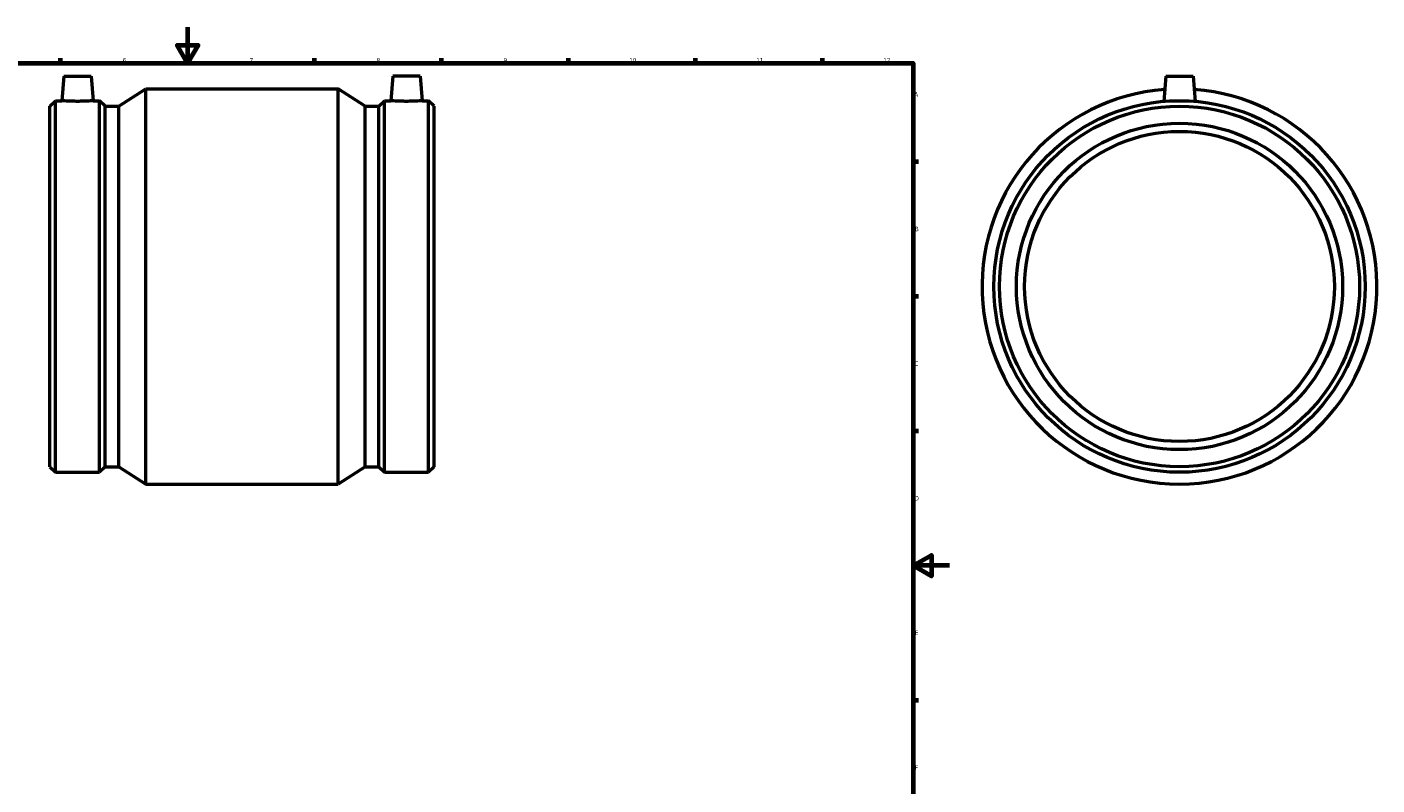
# Model space of a CAD drawing. Header units: millimetres. Extents: x -190 to 1285, y -242 to 1891.
# Tile 3 of 6: x 332 to 1077, y 176 to 594. Entities that reach past the tile are written whole.
import ezdxf

# ---------------------------------------------------------------- set-up
doc = ezdxf.new("R2010")
doc.units = ezdxf.units.MM
doc.layers.add('Border (ISO)', color=7, linetype='Continuous', lineweight=70)
doc.layers.add('Visible (ISO)', color=7, linetype='Continuous', lineweight=50)
doc.styles.add('Note Text (ISO)', font='tahoma.ttf')

# ---------------------------------------------------------------- blocks, each defined once
blk = doc.blocks.new('Borders Default Border')
at = {"layer": 'Border (ISO)'}
for p, q in [((350.42, 574), (350.42, 576.9)), ((490.58, 574), (490.58, 576.9)), ((560.67, 574), (560.67, 576.9)), ((630.75, 574), (630.75, 576.9)), ((700.83, 574), (700.83, 576.9)), ((770.92, 574), (770.92, 576.9)), ((821, 519.75), (823.9, 519.75)), ((821, 445.5), (823.9, 445.5)), ((821, 371.25), (823.9, 371.25)), ((821, 222.75), (823.9, 222.75))]:
    blk.add_line(p, q, dxfattribs=at)
at = {"layer": 'Border (ISO)', "flags": 128}
for points in [[(420.5, 594), (420.5, 574), (414.73, 584), (426.27, 584), (420.5, 574)], [(20, 20), (20, 574), (821, 574), (821, 20), (20, 20)], [(841, 297), (821, 297), (831, 302.77), (831, 291.23), (821, 297)]]:
    blk.add_lwpolyline(points, dxfattribs=at)
at = {"layer": 'Border (ISO)', "color": 232, "true_color": 0xca0064, "char_height": 2.5, "attachment_point": 7, "style": 'Note Text (ISO)'}
for s, insert in [('6', (384.66, 574.35)), ('7', (454.77, 574.4)), ('8', (524.81, 574.34)), ('9', (594.88, 574.35)), ('10', (664.29, 574.35)), ('11', (734.37, 574.4)), ('12', (804.46, 574.4)), ('A', (821.59, 555.62)), ('B', (821.89, 481.37)), ('C', (821.73, 407.08)), ('D', (821.73, 332.88)), ('E', (821.94, 258.63)), ('F', (822, 184.38))]:
    blk.add_mtext(s, dxfattribs=dict(at, insert=insert))

msp = doc.modelspace()

# ---------------------------------------------------------------- linework, layer by layer
at = {"layer": 'Visible (ISO)'}
for p, q in [((352.256, 566.927), (351.072, 553.387)), ((352.256, 566.927), (367.256, 566.927)), ((367.256, 566.927), (368.441, 553.387)), ((533.806, 566.927), (532.622, 553.387)), ((548.806, 566.927), (533.806, 566.927)), ((548.806, 566.927), (549.991, 553.387)), ((960.464, 566.927), (959.247, 553.016)), ((960.464, 566.927), (975.464, 566.927)), ((975.464, 566.927), (976.681, 553.016)), ((382.594, 550.314), (397.531, 559.927)), ((397.531, 341.927), (397.531, 559.927)), ((397.531, 559.927), (503.531, 559.927)), ((503.531, 341.927), (503.531, 559.927)), ((518.469, 550.314), (503.531, 559.927)), ((344.531, 550.314), (347.605, 553.387)), ((347.605, 348.467), (347.605, 553.387)), ((347.605, 553.387), (351.072, 553.387)), ((368.441, 553.387), (371.907, 553.387)), ((371.907, 348.467), (371.907, 553.387)), ((374.981, 550.314), (371.907, 553.387)), ((526.081, 550.314), (529.155, 553.387)), ((529.155, 348.467), (529.155, 553.387)), ((529.155, 553.387), (532.622, 553.387)), ((549.991, 553.387), (553.457, 553.387)), ((553.457, 348.467), (553.457, 553.387)), ((556.531, 550.314), (553.457, 553.387)), ((344.531, 351.541), (344.531, 550.314)), ((374.981, 351.541), (374.981, 550.314)), ((374.981, 550.314), (382.594, 550.314)), ((382.594, 351.541), (382.594, 550.314)), ((518.469, 351.541), (518.469, 550.314)), ((518.469, 550.314), (526.081, 550.314)), ((526.081, 351.541), (526.081, 550.314)), ((556.531, 351.541), (556.531, 550.314)), ((344.531, 351.541), (347.605, 348.467)), ((374.981, 351.541), (371.907, 348.467)), ((374.981, 351.541), (382.594, 351.541)), ((382.594, 351.541), (397.531, 341.927)), ((518.469, 351.541), (503.531, 341.927)), ((518.469, 351.541), (526.081, 351.541)), ((526.081, 351.541), (529.155, 348.467)), ((556.531, 351.541), (553.457, 348.467)), ((347.605, 348.467), (371.907, 348.467)), ((529.155, 348.467), (553.457, 348.467)), ((397.531, 341.927), (503.531, 341.927))]:
    msp.add_line(p, q, dxfattribs=at)
for radius in [102.46, 99.386, 90, 85.5]:
    msp.add_circle((967.964, 450.927), radius, dxfattribs=at)
msp.add_arc((967.964, 450.927), 109, 94.282268, 85.717732, dxfattribs=at)
for points, knots in [([(368.441, 553.387), (368.441, 553.387), (368.224, 553.368), (367.34, 553.298), (366.674, 553.249), (365.134, 553.156), (364.157, 553.106), (362.015, 553.035), (360.85, 553.016), (358.663, 553.016), (357.497, 553.035), (355.355, 553.106), (354.379, 553.156), (352.839, 553.249), (352.172, 553.298), (351.289, 553.368), (351.072, 553.387), (351.072, 553.387)], [1.3116799, 1.3116799, 1.3116799, 1.3116799, 1.6394593, 1.6394593, 1.9672387, 1.9672387, 2.2952992, 2.2952992, 2.6233598, 2.6233598, 2.9514204, 2.9514204, 3.2794809, 3.2794809, 3.6072603, 3.6072603, 3.9350397, 3.9350397, 3.9350397, 3.9350397]), ([(541.306, 553.016), (540.213, 553.016), (539.047, 553.035), (536.905, 553.106), (535.929, 553.156), (534.389, 553.249), (533.722, 553.298), (532.839, 553.368), (532.622, 553.387), (532.622, 553.387)], [0, 0, 0, 0, 0.3280606, 0.3280606, 0.6561211, 0.6561211, 0.9839005, 0.9839005, 1.3116799, 1.3116799, 1.3116799, 1.3116799]), ([(549.991, 553.387), (549.991, 553.387), (549.774, 553.368), (548.89, 553.298), (548.224, 553.249), (546.684, 553.156), (545.707, 553.106), (543.565, 553.035), (542.4, 553.016), (541.306, 553.016)], [3.9350397, 3.9350397, 3.9350397, 3.9350397, 4.2628191, 4.2628191, 4.5905985, 4.5905985, 4.918659, 4.918659, 5.2467196, 5.2467196, 5.2467196, 5.2467196])]:
    msp.add_open_spline(points, degree=3, knots=knots, dxfattribs=at)

# ---------------------------------------------------------------- block references
msp.add_blockref('Borders Default Border', (0, 0))

doc.saveas('drawing.dxf')
